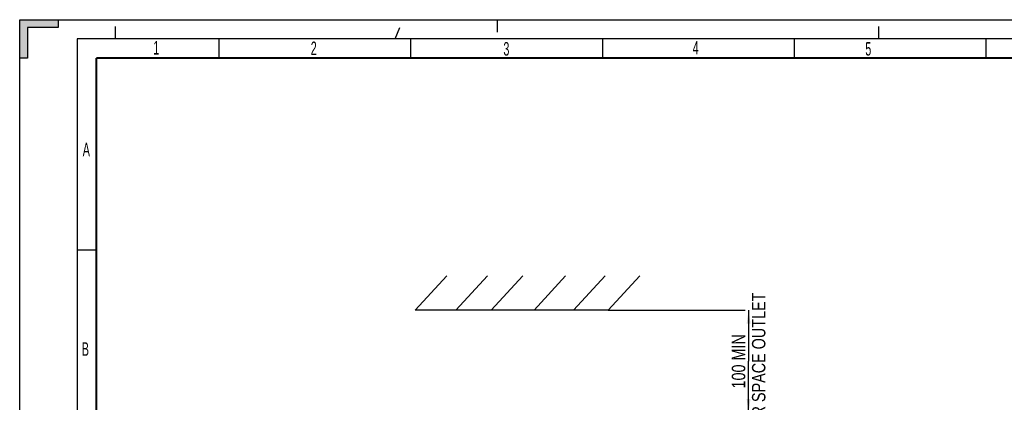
# Model space of a CAD drawing. Header units: millimetres. Extents: x 0 to 594, y 0 to 420.
# Tile 10 of 49: x 0 to 257, y 320 to 420. Entities that reach past the tile are written whole.
import ezdxf

# ---------------------------------------------------------------- set-up
doc = ezdxf.new("R2010")
doc.units = ezdxf.units.MM
doc.header["$LTSCALE"] = 32.67
doc.linetypes.add('DASHED', pattern=[0.2, 0.1, -0.1])
doc.layers.get('0').update_dxf_attribs({"linetype": 'CONTINUOUS'})
doc.styles.get("Standard").update_dxf_attribs({"font": 'txt', "width": 0.8})
doc.styles.add('TEXTSTYLE_2', font='txt', dxfattribs={"width": 0.6})
doc.dimstyles.new('DIMSTYLE_1', dxfattribs={"dimtxt": 3.5, "dimasz": 3.5, "dimexe": 1, "dimexo": 0, "dimgap": 0.875, "dimtad": 1, "dimlfac": 2, "dimdsep": 46, "dimtxsty": 'STANDARD', "dimblk": '_FILLED', "dimblk1": '_FILLED', "dimblk2": '_FILLED', "dimcen": 0.09, "dimclrt": 5, "dimadec": 0, "dimazin": 0, "dimtol": 1, "dimtp": 0.01, "dimtm": 0.01, "dimtfac": 1, "dimtofl": 0, "dimtmove": 0, "dimatfit": 3, "dimldrblk": '_FILLED', "dimfxl": 1, "dimtolj": 1, "dimarcsym": 0})

# ---------------------------------------------------------------- blocks, each defined once
blk = doc.blocks.new('_FILLED')
at = {"color": 0, "linetype": 'BYBLOCK'}
blk.add_solid([(0, 0), (-1, 0.143), (-1, -0.143)], dxfattribs=at)
blk = doc.blocks.new('*D2')
at = {"color": 2, "linetype": 'CONTINUOUS'}
for p, q in [((153.46, 344.37), (189.17, 344.37)), ((190.04, 344.37), (190.04, 331.03)), ((190.04, 317.69), (190.04, 331.03)), ((147.24, 317.69), (189.17, 317.69))]:
    blk.add_line(p, q, dxfattribs=at)
at = {"color": 2, "linetype": 'CONTINUOUS', "xscale": 3.5, "yscale": 3.5, "zscale": 3.5}
for p, rotation in [((190.04, 344.37), 90), ((190.04, 317.69), 270)]:
    blk.add_blockref('_FILLED', p, dxfattribs=dict(at, rotation=rotation))
at = {"color": 5, "linetype": 'CONTINUOUS', "insert": (185.67, 331.03), "char_height": 3.5, "width": 44.8, "attachment_point": 2, "rotation": 90, "line_spacing_factor": 0.9}
blk.add_mtext('100 MIN\\PAIR SPACE OUTLET', dxfattribs=at)

msp = doc.modelspace()

# ---------------------------------------------------------------- hatches: boundary and pattern name
at = {"linetype": 'CONTINUOUS'}
msp.add_hatch(color=2, dxfattribs=at).paths.add_polyline_path([(0, 410), (0, 420), (10, 420), (10, 418), (2, 418), (2, 410)])

# ---------------------------------------------------------------- linework, layer by layer
at = {"color": 7, "linetype": 'CONTINUOUS'}
for p, q in [((0, 0), (0, 420)), ((0, 420), (594, 420)), ((10, 420), (10, 418)), ((2, 418), (2, 410)), ((10, 418), (2, 418)), ((52, 410), (52, 415)), ((102, 410), (102, 415)), ((152, 410), (152, 415)), ((202, 410), (202, 415)), ((252, 410), (252, 415)), ((2, 410), (0, 410)), ((20, 360), (15, 360)), ((103.1417, 344.3663), (111.3796, 353.2873)), ((113.7232, 344.3663), (121.9612, 353.2873)), ((122.9171, 344.3663), (131.1551, 353.2873)), ((134.0941, 344.3663), (142.3321, 353.2873)), ((144.3697, 344.3663), (152.6077, 353.2873)), ((153.4624, 344.3663), (161.7003, 353.2873)), ((153.4624, 344.3663), (103.1417, 344.3663))]:
    msp.add_line(p, q, dxfattribs=at)
at = {"color": 7, "linetype": 'DASHED'}
for p, q in [((25, 415), (25, 420)), ((97.8723, 415), (100, 420)), ((124.5, 420), (124.5, 415)), ((224, 415), (224, 420))]:
    msp.add_line(p, q, dxfattribs=at)
at = {"color": 2, "linetype": 'CONTINUOUS'}
for p, q in [((15, 415), (15, 5)), ((589, 415), (15, 415))]:
    msp.add_line(p, q, dxfattribs=at)
msp.add_lwpolyline([(0, 410), (0, 420), (10, 420), (10, 418), (2, 418), (2, 410), (0, 410)], dxfattribs=at)
at = {"color": 7, "linetype": 'CONTINUOUS', "const_width": 0.5}
for points in [[(20, 10), (20, 410)], [(20, 410), (584, 410)]]:
    msp.add_lwpolyline(points, dxfattribs=at)

# ---------------------------------------------------------------- texts
at = {"color": 5, "linetype": 'CONTINUOUS', "char_height": 3.5, "width": 2.1, "attachment_point": 1, "line_spacing_factor": 0.9, "style": 'TEXTSTYLE_2'}
for s, insert in [('1', (34.8083, 414.4323)), ('2', (75.8867, 414.3106)), ('3', (126.115, 414.1596)), ('4', (175.4782, 414.4526)), ('5', (220.4698, 414.1608)), ('A', (16.4395, 387.954)), ('B', (16.1893, 335.9737))]:
    msp.add_mtext(s, dxfattribs=dict(at, insert=insert))

# ---------------------------------------------------------------- dimensions: what is measured, and where the dimension line sits
at = {"color": 2, "linetype": 'CONTINUOUS'}
dim = msp.add_linear_dim(base=(190.0434, 344.3663), p1=(147.2364, 317.6932), p2=(153.4624, 344.3663), angle=90, text='100 MIN\\PAIR SPACE OUTLET', dimstyle='DIMSTYLE_1', dxfattribs=at)
dim.commit()
dim.dimension.update_dxf_attribs({"geometry": '*D2', "text_midpoint": (190.0434, 331.0297), "dimtype": 160})

doc.saveas('drawing.dxf')
